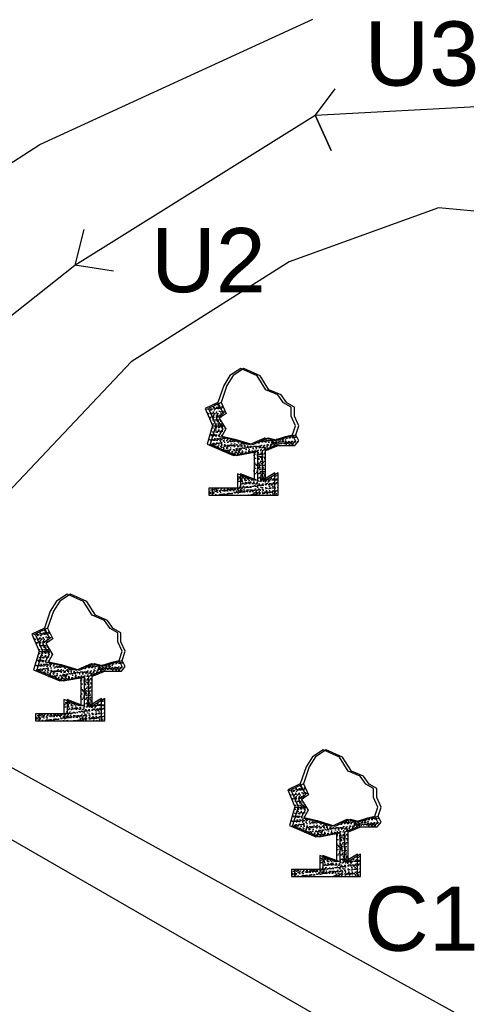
# Model space of a CAD drawing. Header units: inches. Extents: x -1841658761 to 3039153, y 1727 to 2165588347.
# Tile 19 of 41: x 10733 to 10762, y 4514 to 4579. Entities that reach past the tile are written whole.
import ezdxf

# ---------------------------------------------------------------- set-up
doc = ezdxf.new("R2010")
doc.units = ezdxf.units.IN
doc.header["$MEASUREMENT"] = 0
pattern_1 = [(50, (9789.2326, 4367.65834), (0.5715667, -0.0500056), [0.05976563, -0.65742187]), (355, (9789.2326, 4367.65834), (-0.11056747, 0.5994031), [0.0478125, -0.5259375]), (100.451444, (9789.2802, 4367.6542), (0.46099924, 0.5493975), [0.05079297, -0.55872262]), (46.1842, (9789.2326, 4367.8177), (0.85045794, -0.1318982), [0.0896484, -0.9861328]), (96.63564, (9789.30345, 4367.8067), (0.74480874, 0.77625076), [0.0761895, -0.8380844]), (351.18416, (9789.2326, 4367.8177), (0.7448087, 0.77625076), [0.07171875, -0.78890625]), (21, (9789.31227, 4367.77788), (0.4756603, -0.32083693), [0.05976563, -0.65742187]), (326, (9789.31227, 4367.7779), (0.1938919, 0.57785394), [0.0478125, -0.5259375]), (71.451445, (9789.3519, 4367.75114), (0.6695522, 0.257017), [0.05079296, -0.55872262]), (37.5, (9789.23258, 4367.65834), (0.009689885, 0.26527479), [0, -0.5195625, 0, -0.53390625, 0, -0.52792969]), (7.5, (9789.23258, 4367.65834), (0.20963354, 0.31429683), [0, -0.30440625, 0, -0.507609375, 0, -0.20121094]), (327.5, (9789.05488, 4367.65834), (0.425389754, -0.017973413), [0, -0.19921875, 0, -0.6215625, 0, -0.82476562]), (317.5, (9788.9752, 4367.65834), (0.46472648, 0.07977116), [0, -0.25898437, 0, -0.41278125, 0, -0.58570312])]
pattern_2 = [(50, (9806.1641, 4357.35676), (0.5715667, -0.0500056), [0.05976563, -0.65742187]), (355, (9806.1641, 4357.35676), (-0.11056747, 0.5994031), [0.0478125, -0.5259375]), (100.451444, (9806.2117, 4357.3526), (0.46099924, 0.5493975), [0.05079297, -0.55872262]), (46.1842, (9806.1641, 4357.5161), (0.85045794, -0.1318982), [0.0896484, -0.9861328]), (96.63564, (9806.23495, 4357.50514), (0.74480874, 0.77625076), [0.0761895, -0.8380844]), (351.18416, (9806.1641, 4357.5161), (0.7448087, 0.77625076), [0.07171875, -0.78890625]), (21, (9806.24377, 4357.4763), (0.4756603, -0.32083693), [0.05976563, -0.65742187]), (326, (9806.24377, 4357.4763), (0.1938919, 0.57785394), [0.0478125, -0.5259375]), (71.451445, (9806.2834, 4357.44955), (0.6695522, 0.257017), [0.05079296, -0.55872262]), (37.5, (9806.16408, 4357.35676), (0.009689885, 0.26527479), [0, -0.5195625, 0, -0.53390625, 0, -0.52792969]), (7.5, (9806.16408, 4357.35676), (0.20963354, 0.31429683), [0, -0.30440625, 0, -0.507609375, 0, -0.20121094]), (327.5, (9805.98637, 4357.35676), (0.425389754, -0.017973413), [0, -0.19921875, 0, -0.6215625, 0, -0.82476562]), (317.5, (9805.9067, 4357.35676), (0.46472648, 0.07977116), [0, -0.25898437, 0, -0.41278125, 0, -0.58570312])]
pattern_3 = [(50, (9800.71185, 4382.5813), (0.5715667, -0.0500056), [0.05976563, -0.65742187]), (355, (9800.71185, 4382.5813), (-0.11056747, 0.5994031), [0.0478125, -0.5259375]), (100.451444, (9800.7595, 4382.5771), (0.46099924, 0.5493975), [0.05079297, -0.55872262]), (46.1842, (9800.71185, 4382.74065), (0.85045794, -0.1318982), [0.0896484, -0.9861328]), (96.63564, (9800.7827, 4382.7297), (0.74480874, 0.77625076), [0.0761895, -0.8380844]), (351.18416, (9800.71185, 4382.74065), (0.7448087, 0.77625076), [0.07171875, -0.78890625]), (21, (9800.79153, 4382.7008), (0.4756603, -0.32083693), [0.05976563, -0.65742187]), (326, (9800.79153, 4382.7008), (0.1938919, 0.57785394), [0.0478125, -0.5259375]), (71.451445, (9800.83117, 4382.67407), (0.6695522, 0.257017), [0.05079296, -0.55872262]), (37.5, (9800.71185, 4382.58128), (0.009689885, 0.26527479), [0, -0.5195625, 0, -0.53390625, 0, -0.52792969]), (7.5, (9800.71185, 4382.58128), (0.20963354, 0.31429683), [0, -0.30440625, 0, -0.507609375, 0, -0.20121094]), (327.5, (9800.53414, 4382.58128), (0.425389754, -0.017973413), [0, -0.19921875, 0, -0.6215625, 0, -0.82476562]), (317.5, (9800.45445, 4382.58128), (0.46472648, 0.07977116), [0, -0.25898437, 0, -0.41278125, 0, -0.58570312])]

msp = doc.modelspace()

# ---------------------------------------------------------------- hatches: boundary and pattern name
at = {"ltscale": 0.02}
h = msp.add_hatch(dxfattribs=at)
h.set_pattern_fill('AR-CONC', color=256, scale=0.079687)
h.set_pattern_definition([(50, (9800.49935, 4382.5813), (0.5715667, -0.0500056), [0.05976563, -0.65742187]), (355, (9800.49935, 4382.5813), (-0.11056747, 0.5994031), [0.0478125, -0.5259375]), (100.451444, (9800.547, 4382.5771), (0.46099924, 0.5493975), [0.05079297, -0.55872262]), (46.1842, (9800.49935, 4382.74065), (0.85045794, -0.1318982), [0.0896484, -0.9861328]), (96.63564, (9800.5702, 4382.7297), (0.74480874, 0.77625076), [0.0761895, -0.8380844]), (351.18416, (9800.49935, 4382.74065), (0.7448087, 0.77625076), [0.07171875, -0.78890625]), (21, (9800.57903, 4382.7008), (0.4756603, -0.32083693), [0.05976563, -0.65742187]), (326, (9800.57903, 4382.7008), (0.1938919, 0.57785394), [0.0478125, -0.5259375]), (71.451445, (9800.61867, 4382.67407), (0.6695522, 0.257017), [0.05079296, -0.55872262]), (37.5, (9800.49935, 4382.58128), (0.009689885, 0.26527479), [0, -0.5195625, 0, -0.53390625, 0, -0.52792969]), (7.5, (9800.49935, 4382.58128), (0.20963354, 0.31429683), [0, -0.30440625, 0, -0.507609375, 0, -0.20121094]), (327.5, (9800.32164, 4382.58128), (0.425389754, -0.017973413), [0, -0.19921875, 0, -0.6215625, 0, -0.82476562]), (317.5, (9800.24195, 4382.58128), (0.46472648, 0.07977116), [0, -0.25898437, 0, -0.41278125, 0, -0.58570312])])
h.paths.add_polyline_path([(10746.04469, 4551.64206), (10746.31558, 4552.12951), (10745.87312, 4552.84263), (10746.33364, 4553.14954), (10745.99024, 4553.8635), (10745.1628, 4553.47289), (10745.64547, 4552.34704), (10745.27773, 4551.10631), (10747.02453, 4550.37106), (10748.40202, 4550.61865), (10748.40202, 4548.70665), (10747.28332, 4549.13956), (10747.28332, 4548.2016), (10745.40677, 4548.2016), (10745.40677, 4547.73262), (10749.77335, 4547.73262), (10749.77335, 4549.21171), (10748.94334, 4548.70665), (10748.94334, 4550.6908), (10749.78228, 4551.0295), (10750.87381, 4551.0295), (10751.13327, 4551.33783), (10750.93373, 4551.7368), (10750.46183, 4551.62415), (10749.71743, 4551.37912), (10749.10011, 4551.52433), (10748.09244, 4551.07965), (10746.89348, 4551.4525)])
h = msp.add_hatch(dxfattribs=at)
h.set_pattern_fill('AR-CONC', color=256, scale=0.079687)
h.set_pattern_definition(pattern_3)
h.paths.add_polyline_path([(10746.25719, 4551.64206), (10746.52808, 4552.12951), (10746.08562, 4552.84263), (10746.54614, 4553.14954), (10746.20274, 4553.8635), (10745.3753, 4553.47289), (10745.85797, 4552.34704), (10745.49023, 4551.10631), (10747.23703, 4550.37106), (10748.61452, 4550.61865), (10748.61452, 4548.70665), (10747.49582, 4549.13956), (10747.49582, 4548.2016), (10745.61927, 4548.2016), (10745.61927, 4547.73262), (10749.98585, 4547.73262), (10749.98585, 4549.21171), (10749.15584, 4548.70665), (10749.15584, 4550.6908), (10749.99478, 4551.0295), (10751.08631, 4551.0295), (10751.34577, 4551.33783), (10751.14623, 4551.7368), (10750.67433, 4551.62415), (10749.92993, 4551.37912), (10749.31261, 4551.52433), (10748.30494, 4551.07965), (10747.10598, 4551.4525)])
h = msp.add_hatch(dxfattribs=at)
h.set_pattern_fill('AR-CONC', color=256, scale=0.079687)
h.set_pattern_definition(pattern_3)
h.paths.add_polyline_path([(10746.25719, 4551.64206), (10746.52808, 4552.12951), (10746.08562, 4552.84263), (10746.54614, 4553.14954), (10746.20274, 4553.8635), (10745.3753, 4553.47289), (10745.85797, 4552.34704), (10745.49023, 4551.10631), (10747.23703, 4550.37106), (10748.61452, 4550.61865), (10748.61452, 4548.70665), (10747.49582, 4549.13956), (10747.49582, 4548.2016), (10745.61927, 4548.2016), (10745.61927, 4547.73262), (10749.98585, 4547.73262), (10749.98585, 4549.21171), (10749.15584, 4548.70665), (10749.15584, 4550.6908), (10749.99478, 4551.0295), (10751.08631, 4551.0295), (10751.34577, 4551.33783), (10751.14623, 4551.7368), (10750.67433, 4551.62415), (10749.92993, 4551.37912), (10749.31261, 4551.52433), (10748.30494, 4551.07965), (10747.10598, 4551.4525)])
h = msp.add_hatch(dxfattribs=at)
h.set_pattern_fill('AR-CONC', color=256, scale=0.079687)
h.set_pattern_definition([(50, (9789.0201, 4367.65834), (0.5715667, -0.0500056), [0.05976563, -0.65742187]), (355, (9789.0201, 4367.65834), (-0.11056747, 0.5994031), [0.0478125, -0.5259375]), (100.451444, (9789.0677, 4367.6542), (0.46099924, 0.5493975), [0.05079297, -0.55872262]), (46.1842, (9789.0201, 4367.8177), (0.85045794, -0.1318982), [0.0896484, -0.9861328]), (96.63564, (9789.09095, 4367.8067), (0.74480874, 0.77625076), [0.0761895, -0.8380844]), (351.18416, (9789.0201, 4367.8177), (0.7448087, 0.77625076), [0.07171875, -0.78890625]), (21, (9789.09977, 4367.77788), (0.4756603, -0.32083693), [0.05976563, -0.65742187]), (326, (9789.09977, 4367.7779), (0.1938919, 0.57785394), [0.0478125, -0.5259375]), (71.451445, (9789.1394, 4367.75114), (0.6695522, 0.257017), [0.05079296, -0.55872262]), (37.5, (9789.02008, 4367.65834), (0.009689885, 0.26527479), [0, -0.5195625, 0, -0.53390625, 0, -0.52792969]), (7.5, (9789.02008, 4367.65834), (0.20963354, 0.31429683), [0, -0.30440625, 0, -0.507609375, 0, -0.20121094]), (327.5, (9788.84238, 4367.65834), (0.425389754, -0.017973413), [0, -0.19921875, 0, -0.6215625, 0, -0.82476562]), (317.5, (9788.7627, 4367.65834), (0.46472648, 0.07977116), [0, -0.25898437, 0, -0.41278125, 0, -0.58570312])])
h.paths.add_polyline_path([(10734.56542, 4536.71913), (10734.83632, 4537.20658), (10734.39385, 4537.9197), (10734.85437, 4538.22661), (10734.51097, 4538.94056), (10733.68353, 4538.54996), (10734.16621, 4537.42411), (10733.79847, 4536.18337), (10735.54526, 4535.44812), (10736.92276, 4535.69572), (10736.92276, 4533.78372), (10735.80406, 4534.21662), (10735.80406, 4533.27866), (10733.92751, 4533.27866), (10733.92751, 4532.80969), (10738.29408, 4532.80969), (10738.29408, 4534.28878), (10737.46408, 4533.78372), (10737.46408, 4535.76787), (10738.30301, 4536.10657), (10739.39454, 4536.10657), (10739.65401, 4536.4149), (10739.45446, 4536.81387), (10738.98256, 4536.70122), (10738.23816, 4536.45619), (10737.62084, 4536.60139), (10736.61318, 4536.15671), (10735.41421, 4536.52957)])
h = msp.add_hatch(dxfattribs=at)
h.set_pattern_fill('AR-CONC', color=256, scale=0.079687)
h.set_pattern_definition(pattern_1)
h.paths.add_polyline_path([(10734.77792, 4536.71913), (10735.04882, 4537.20658), (10734.60635, 4537.9197), (10735.06687, 4538.22661), (10734.72347, 4538.94056), (10733.89603, 4538.54996), (10734.37871, 4537.42411), (10734.01097, 4536.18337), (10735.75776, 4535.44812), (10737.13526, 4535.69572), (10737.13526, 4533.78372), (10736.01656, 4534.21662), (10736.01656, 4533.27866), (10734.14001, 4533.27866), (10734.14001, 4532.80969), (10738.50658, 4532.80969), (10738.50658, 4534.28878), (10737.67658, 4533.78372), (10737.67658, 4535.76787), (10738.51551, 4536.10657), (10739.60704, 4536.10657), (10739.86651, 4536.4149), (10739.66696, 4536.81387), (10739.19506, 4536.70122), (10738.45066, 4536.45619), (10737.83334, 4536.60139), (10736.82568, 4536.15671), (10735.62671, 4536.52957)])
h = msp.add_hatch(dxfattribs=at)
h.set_pattern_fill('AR-CONC', color=256, scale=0.079687)
h.set_pattern_definition(pattern_1)
h.paths.add_polyline_path([(10734.77792, 4536.71913), (10735.04882, 4537.20658), (10734.60635, 4537.9197), (10735.06687, 4538.22661), (10734.72347, 4538.94056), (10733.89603, 4538.54996), (10734.37871, 4537.42411), (10734.01097, 4536.18337), (10735.75776, 4535.44812), (10737.13526, 4535.69572), (10737.13526, 4533.78372), (10736.01656, 4534.21662), (10736.01656, 4533.27866), (10734.14001, 4533.27866), (10734.14001, 4532.80969), (10738.50658, 4532.80969), (10738.50658, 4534.28878), (10737.67658, 4533.78372), (10737.67658, 4535.76787), (10738.51551, 4536.10657), (10739.60704, 4536.10657), (10739.86651, 4536.4149), (10739.66696, 4536.81387), (10739.19506, 4536.70122), (10738.45066, 4536.45619), (10737.83334, 4536.60139), (10736.82568, 4536.15671), (10735.62671, 4536.52957)])
h = msp.add_hatch(dxfattribs=at)
h.set_pattern_fill('AR-CONC', color=256, scale=0.079687)
h.set_pattern_definition([(50, (9805.9516, 4357.35676), (0.5715667, -0.0500056), [0.05976563, -0.65742187]), (355, (9805.9516, 4357.35676), (-0.11056747, 0.5994031), [0.0478125, -0.5259375]), (100.451444, (9805.9992, 4357.3526), (0.46099924, 0.5493975), [0.05079297, -0.55872262]), (46.1842, (9805.9516, 4357.5161), (0.85045794, -0.1318982), [0.0896484, -0.9861328]), (96.63564, (9806.02245, 4357.50514), (0.74480874, 0.77625076), [0.0761895, -0.8380844]), (351.18416, (9805.9516, 4357.5161), (0.7448087, 0.77625076), [0.07171875, -0.78890625]), (21, (9806.03127, 4357.4763), (0.4756603, -0.32083693), [0.05976563, -0.65742187]), (326, (9806.03127, 4357.4763), (0.1938919, 0.57785394), [0.0478125, -0.5259375]), (71.451445, (9806.0709, 4357.44955), (0.6695522, 0.257017), [0.05079296, -0.55872262]), (37.5, (9805.95158, 4357.35676), (0.009689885, 0.26527479), [0, -0.5195625, 0, -0.53390625, 0, -0.52792969]), (7.5, (9805.95158, 4357.35676), (0.20963354, 0.31429683), [0, -0.30440625, 0, -0.507609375, 0, -0.20121094]), (327.5, (9805.77387, 4357.35676), (0.425389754, -0.017973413), [0, -0.19921875, 0, -0.6215625, 0, -0.82476562]), (317.5, (9805.6942, 4357.35676), (0.46472648, 0.07977116), [0, -0.25898437, 0, -0.41278125, 0, -0.58570312])])
h.paths.add_polyline_path([(10751.49692, 4526.41754), (10751.76782, 4526.90499), (10751.32535, 4527.61811), (10751.78587, 4527.92503), (10751.44247, 4528.63898), (10750.61503, 4528.24837), (10751.09771, 4527.12252), (10750.72997, 4525.88179), (10752.47676, 4525.14654), (10753.85426, 4525.39413), (10753.85426, 4523.48213), (10752.73556, 4523.91504), (10752.73556, 4522.97708), (10750.859, 4522.97708), (10750.859, 4522.5081), (10755.22558, 4522.5081), (10755.22558, 4523.9872), (10754.39558, 4523.48213), (10754.39558, 4525.46628), (10755.23451, 4525.80498), (10756.32604, 4525.80498), (10756.58551, 4526.11332), (10756.38596, 4526.51228), (10755.91406, 4526.39963), (10755.16966, 4526.15461), (10754.55234, 4526.29981), (10753.54468, 4525.85513), (10752.34571, 4526.22798)])
h = msp.add_hatch(dxfattribs=at)
h.set_pattern_fill('AR-CONC', color=256, scale=0.079687)
h.set_pattern_definition(pattern_2)
h.paths.add_polyline_path([(10751.70942, 4526.41754), (10751.98032, 4526.90499), (10751.53785, 4527.61811), (10751.99837, 4527.92503), (10751.65497, 4528.63898), (10750.82753, 4528.24837), (10751.31021, 4527.12252), (10750.94247, 4525.88179), (10752.68926, 4525.14654), (10754.06676, 4525.39413), (10754.06676, 4523.48213), (10752.94806, 4523.91504), (10752.94806, 4522.97708), (10751.0715, 4522.97708), (10751.0715, 4522.5081), (10755.43808, 4522.5081), (10755.43808, 4523.9872), (10754.60808, 4523.48213), (10754.60808, 4525.46628), (10755.44701, 4525.80498), (10756.53854, 4525.80498), (10756.79801, 4526.11332), (10756.59846, 4526.51228), (10756.12656, 4526.39963), (10755.38216, 4526.15461), (10754.76484, 4526.29981), (10753.75718, 4525.85513), (10752.55821, 4526.22798)])
h = msp.add_hatch(dxfattribs=at)
h.set_pattern_fill('AR-CONC', color=256, scale=0.079687)
h.set_pattern_definition(pattern_2)
h.paths.add_polyline_path([(10751.70942, 4526.41754), (10751.98032, 4526.90499), (10751.53785, 4527.61811), (10751.99837, 4527.92503), (10751.65497, 4528.63898), (10750.82753, 4528.24837), (10751.31021, 4527.12252), (10750.94247, 4525.88179), (10752.68926, 4525.14654), (10754.06676, 4525.39413), (10754.06676, 4523.48213), (10752.94806, 4523.91504), (10752.94806, 4522.97708), (10751.0715, 4522.97708), (10751.0715, 4522.5081), (10755.43808, 4522.5081), (10755.43808, 4523.9872), (10754.60808, 4523.48213), (10754.60808, 4525.46628), (10755.44701, 4525.80498), (10756.53854, 4525.80498), (10756.79801, 4526.11332), (10756.59846, 4526.51228), (10756.12656, 4526.39963), (10755.38216, 4526.15461), (10754.76484, 4526.29981), (10753.75718, 4525.85513), (10752.55821, 4526.22798)])

# ---------------------------------------------------------------- linework, layer by layer
for p, q in [((10734.2033, 4570.92708), (10752.2726, 4579.22539)), ((10753.73958, 4574.61195), (10752.42302, 4572.88333)), ((10752.42302, 4572.88333), (10771.14733, 4573.86463)), ((10736.52212, 4562.94734), (10752.42302, 4572.88333)), ((10752.42302, 4572.88333), (10753.4961, 4570.53566)), ((10753.4961, 4570.53566), (10752.42302, 4572.88333)), ((10721.9578, 4563.09861), (10734.2033, 4570.92708)), ((10760.59845, 4566.74795), (10750.70986, 4563.16816)), ((10772.6457, 4565.60116), (10760.59845, 4566.74795)), ((10737.1259, 4565.30462), (10736.52212, 4562.94734)), ((10722.27964, 4551.65397), (10736.52212, 4562.94734)), ((10739.09575, 4562.55055), (10736.52212, 4562.94734)), ((10750.70986, 4563.16816), (10740.25682, 4556.56859)), ((10740.25682, 4556.56859), (10732.07217, 4547.90051)), ((10746.79469, 4555.65566), (10746.38097, 4554.98934)), ((10747.00719, 4555.65566), (10746.59347, 4554.98934)), ((10747.00719, 4555.65566), (10746.59347, 4554.98934)), ((10747.5072, 4556.11519), (10746.79469, 4555.65566)), ((10747.7197, 4556.11519), (10747.00719, 4555.65566)), ((10747.7197, 4556.11519), (10747.00719, 4555.65566)), ((10748.58747, 4555.63269), (10747.5072, 4556.11519)), ((10748.79997, 4555.63269), (10747.7197, 4556.11519)), ((10748.79997, 4555.63269), (10747.7197, 4556.11519)), ((10749.16207, 4554.71362), (10748.58747, 4555.63269)), ((10749.37457, 4554.71362), (10748.79997, 4555.63269)), ((10749.37457, 4554.71362), (10748.79997, 4555.63269)), ((10746.38097, 4554.98934), (10745.99024, 4553.8635)), ((10746.59347, 4554.98934), (10746.20274, 4553.8635)), ((10746.59347, 4554.98934), (10746.20274, 4553.8635)), ((10749.96652, 4554.36898), (10749.16207, 4554.71362)), ((10750.17902, 4554.36898), (10749.37457, 4554.71362)), ((10750.17902, 4554.36898), (10749.37457, 4554.71362)), ((10750.33516, 4553.8514), (10749.96652, 4554.36898)), ((10750.54766, 4553.8514), (10750.17902, 4554.36898)), ((10750.54766, 4553.8514), (10750.17902, 4554.36898)), ((10745.99024, 4553.8635), (10745.1628, 4553.47289)), ((10746.20274, 4553.8635), (10745.3753, 4553.47289)), ((10746.20274, 4553.8635), (10745.3753, 4553.47289)), ((10745.99024, 4553.8635), (10746.33364, 4553.14954)), ((10746.20274, 4553.8635), (10746.54614, 4553.14954)), ((10746.20274, 4553.8635), (10746.54614, 4553.14954)), ((10750.84986, 4553.56414), (10750.33516, 4553.8514)), ((10751.06236, 4553.56414), (10750.54766, 4553.8514)), ((10751.06236, 4553.56414), (10750.54766, 4553.8514)), ((10745.1628, 4553.47289), (10745.64547, 4552.34704)), ((10745.3753, 4553.47289), (10745.85797, 4552.34704)), ((10745.3753, 4553.47289), (10745.85797, 4552.34704)), ((10746.33364, 4553.14954), (10745.87312, 4552.84263)), ((10746.54614, 4553.14954), (10746.08562, 4552.84263)), ((10746.54614, 4553.14954), (10746.08562, 4552.84263)), ((10750.84986, 4552.97002), (10750.84986, 4553.56414)), ((10751.13327, 4552.33524), (10750.84986, 4552.97002)), ((10751.06236, 4552.97002), (10751.06236, 4553.56414)), ((10751.06236, 4552.97002), (10751.06236, 4553.56414)), ((10751.34577, 4552.33524), (10751.06236, 4552.97002)), ((10751.34577, 4552.33524), (10751.06236, 4552.97002)), ((10745.64547, 4552.34704), (10745.27773, 4551.10631)), ((10745.85797, 4552.34704), (10745.49023, 4551.10631)), ((10745.85797, 4552.34704), (10745.49023, 4551.10631)), ((10745.87312, 4552.84263), (10746.31558, 4552.12951)), ((10746.08562, 4552.84263), (10746.52808, 4552.12951)), ((10746.08562, 4552.84263), (10746.52808, 4552.12951)), ((10750.93373, 4551.7368), (10751.13327, 4552.33524)), ((10751.14623, 4551.7368), (10751.34577, 4552.33524)), ((10751.14623, 4551.7368), (10751.34577, 4552.33524)), ((10746.31558, 4552.12951), (10746.04469, 4551.64206)), ((10746.04469, 4551.64206), (10746.89348, 4551.4525)), ((10746.52808, 4552.12951), (10746.25719, 4551.64206)), ((10746.52808, 4552.12951), (10746.25719, 4551.64206)), ((10746.25719, 4551.64206), (10747.10598, 4551.4525)), ((10746.25719, 4551.64206), (10747.10598, 4551.4525)), ((10749.71743, 4551.37912), (10750.46183, 4551.62415)), ((10749.92993, 4551.37912), (10750.67433, 4551.62415)), ((10749.92993, 4551.37912), (10750.67433, 4551.62415)), ((10750.46183, 4551.62415), (10750.93373, 4551.7368)), ((10750.67433, 4551.62415), (10751.14623, 4551.7368)), ((10750.67433, 4551.62415), (10751.14623, 4551.7368)), ((10751.13327, 4551.33783), (10750.93373, 4551.7368)), ((10751.34577, 4551.33783), (10751.14623, 4551.7368)), ((10751.34577, 4551.33783), (10751.14623, 4551.7368)), ((10745.27773, 4551.10631), (10747.02453, 4550.37106)), ((10745.49023, 4551.10631), (10747.23703, 4550.37106)), ((10745.49023, 4551.10631), (10747.23703, 4550.37106)), ((10746.89348, 4551.4525), (10748.09244, 4551.07965)), ((10747.10598, 4551.4525), (10748.30494, 4551.07965)), ((10747.10598, 4551.4525), (10748.30494, 4551.07965)), ((10748.09244, 4551.07965), (10749.10011, 4551.52433)), ((10748.30494, 4551.07965), (10749.31261, 4551.52433)), ((10748.30494, 4551.07965), (10749.31261, 4551.52433)), ((10748.94334, 4550.6908), (10749.78228, 4551.0295)), ((10749.10011, 4551.52433), (10749.71743, 4551.37912)), ((10749.15584, 4550.6908), (10749.99478, 4551.0295)), ((10749.15584, 4550.6908), (10749.99478, 4551.0295)), ((10749.31261, 4551.52433), (10749.92993, 4551.37912)), ((10749.31261, 4551.52433), (10749.92993, 4551.37912)), ((10749.78228, 4551.0295), (10750.87381, 4551.0295)), ((10749.99478, 4551.0295), (10751.08631, 4551.0295)), ((10749.99478, 4551.0295), (10751.08631, 4551.0295)), ((10750.87381, 4551.0295), (10751.13327, 4551.33783)), ((10751.08631, 4551.0295), (10751.34577, 4551.33783)), ((10751.08631, 4551.0295), (10751.34577, 4551.33783)), ((10747.02453, 4550.37106), (10748.40202, 4550.61865)), ((10747.23703, 4550.37106), (10748.61452, 4550.61865)), ((10747.23703, 4550.37106), (10748.61452, 4550.61865)), ((10748.40202, 4550.61865), (10748.40202, 4548.70665)), ((10748.61452, 4550.61865), (10748.61452, 4548.70665)), ((10748.61452, 4550.61865), (10748.61452, 4548.70665)), ((10748.94334, 4548.70665), (10748.94334, 4550.6908)), ((10749.15584, 4548.70665), (10749.15584, 4550.6908)), ((10749.15584, 4548.70665), (10749.15584, 4550.6908)), ((10748.40202, 4548.70665), (10747.28332, 4549.13956)), ((10747.28332, 4549.13956), (10747.28332, 4548.2016)), ((10748.61452, 4548.70665), (10747.49582, 4549.13956)), ((10747.49582, 4549.13956), (10747.49582, 4548.2016)), ((10748.61452, 4548.70665), (10747.49582, 4549.13956)), ((10747.49582, 4549.13956), (10747.49582, 4548.2016)), ((10749.77335, 4549.21171), (10748.94334, 4548.70665)), ((10749.98585, 4549.21171), (10749.15584, 4548.70665)), ((10749.98585, 4549.21171), (10749.15584, 4548.70665)), ((10749.77335, 4547.73262), (10749.77335, 4549.21171)), ((10749.98585, 4547.73262), (10749.98585, 4549.21171)), ((10749.98585, 4547.73262), (10749.98585, 4549.21171)), ((10747.28332, 4548.2016), (10745.40677, 4548.2016)), ((10745.40677, 4548.2016), (10745.40677, 4547.73262)), ((10745.40677, 4547.73262), (10749.77335, 4547.73262)), ((10747.49582, 4548.2016), (10745.61927, 4548.2016)), ((10745.61927, 4548.2016), (10745.61927, 4547.73262)), ((10747.49582, 4548.2016), (10745.61927, 4548.2016)), ((10745.61927, 4548.2016), (10745.61927, 4547.73262)), ((10745.61927, 4547.73262), (10749.98585, 4547.73262)), ((10745.61927, 4547.73262), (10749.98585, 4547.73262)), ((10736.02793, 4541.19226), (10735.31543, 4540.73273)), ((10736.24043, 4541.19226), (10735.52793, 4540.73273)), ((10736.24043, 4541.19226), (10735.52793, 4540.73273)), ((10737.1082, 4540.70976), (10736.02793, 4541.19226)), ((10737.3207, 4540.70976), (10736.24043, 4541.19226)), ((10737.3207, 4540.70976), (10736.24043, 4541.19226)), ((10735.31543, 4540.73273), (10734.90171, 4540.06641)), ((10735.52793, 4540.73273), (10735.11421, 4540.06641)), ((10735.52793, 4540.73273), (10735.11421, 4540.06641)), ((10737.6828, 4539.79069), (10737.1082, 4540.70976)), ((10737.8953, 4539.79069), (10737.3207, 4540.70976)), ((10737.8953, 4539.79069), (10737.3207, 4540.70976)), ((10734.90171, 4540.06641), (10734.51097, 4538.94056)), ((10735.11421, 4540.06641), (10734.72347, 4538.94056)), ((10735.11421, 4540.06641), (10734.72347, 4538.94056)), ((10738.48725, 4539.44605), (10737.6828, 4539.79069)), ((10738.69975, 4539.44605), (10737.8953, 4539.79069)), ((10738.69975, 4539.44605), (10737.8953, 4539.79069)), ((10738.8559, 4538.92846), (10738.48725, 4539.44605)), ((10739.0684, 4538.92846), (10738.69975, 4539.44605)), ((10739.0684, 4538.92846), (10738.69975, 4539.44605)), ((10734.51097, 4538.94056), (10733.68353, 4538.54996)), ((10734.72347, 4538.94056), (10733.89603, 4538.54996)), ((10734.72347, 4538.94056), (10733.89603, 4538.54996)), ((10734.51097, 4538.94056), (10734.85437, 4538.22661)), ((10734.72347, 4538.94056), (10735.06687, 4538.22661)), ((10734.72347, 4538.94056), (10735.06687, 4538.22661)), ((10739.3706, 4538.6412), (10738.8559, 4538.92846)), ((10739.5831, 4538.6412), (10739.0684, 4538.92846)), ((10739.5831, 4538.6412), (10739.0684, 4538.92846)), ((10739.3706, 4538.04709), (10739.3706, 4538.6412)), ((10739.5831, 4538.04709), (10739.5831, 4538.6412)), ((10739.5831, 4538.04709), (10739.5831, 4538.6412)), ((10733.68353, 4538.54996), (10734.16621, 4537.42411)), ((10733.89603, 4538.54996), (10734.37871, 4537.42411)), ((10733.89603, 4538.54996), (10734.37871, 4537.42411)), ((10734.85437, 4538.22661), (10734.39385, 4537.9197)), ((10735.06687, 4538.22661), (10734.60635, 4537.9197)), ((10735.06687, 4538.22661), (10734.60635, 4537.9197)), ((10739.65401, 4537.41231), (10739.3706, 4538.04709)), ((10739.86651, 4537.41231), (10739.5831, 4538.04709)), ((10739.86651, 4537.41231), (10739.5831, 4538.04709)), ((10734.16621, 4537.42411), (10733.79847, 4536.18337)), ((10734.37871, 4537.42411), (10734.01097, 4536.18337)), ((10734.37871, 4537.42411), (10734.01097, 4536.18337)), ((10734.39385, 4537.9197), (10734.83632, 4537.20658)), ((10734.60635, 4537.9197), (10735.04882, 4537.20658)), ((10734.60635, 4537.9197), (10735.04882, 4537.20658)), ((10739.45446, 4536.81387), (10739.65401, 4537.41231)), ((10739.66696, 4536.81387), (10739.86651, 4537.41231)), ((10739.66696, 4536.81387), (10739.86651, 4537.41231)), ((10734.83632, 4537.20658), (10734.56542, 4536.71913)), ((10734.56542, 4536.71913), (10735.41421, 4536.52957)), ((10735.04882, 4537.20658), (10734.77792, 4536.71913)), ((10735.04882, 4537.20658), (10734.77792, 4536.71913)), ((10734.77792, 4536.71913), (10735.62671, 4536.52957)), ((10734.77792, 4536.71913), (10735.62671, 4536.52957)), ((10738.23816, 4536.45619), (10738.98256, 4536.70122)), ((10738.45066, 4536.45619), (10739.19506, 4536.70122)), ((10738.45066, 4536.45619), (10739.19506, 4536.70122)), ((10738.98256, 4536.70122), (10739.45446, 4536.81387)), ((10739.19506, 4536.70122), (10739.66696, 4536.81387)), ((10739.19506, 4536.70122), (10739.66696, 4536.81387)), ((10739.65401, 4536.4149), (10739.45446, 4536.81387)), ((10739.86651, 4536.4149), (10739.66696, 4536.81387)), ((10739.86651, 4536.4149), (10739.66696, 4536.81387)), ((10733.79847, 4536.18337), (10735.54526, 4535.44812)), ((10734.01097, 4536.18337), (10735.75776, 4535.44812)), ((10734.01097, 4536.18337), (10735.75776, 4535.44812)), ((10735.41421, 4536.52957), (10736.61318, 4536.15671)), ((10735.62671, 4536.52957), (10736.82568, 4536.15671)), ((10735.62671, 4536.52957), (10736.82568, 4536.15671)), ((10736.61318, 4536.15671), (10737.62084, 4536.60139)), ((10736.82568, 4536.15671), (10737.83334, 4536.60139)), ((10736.82568, 4536.15671), (10737.83334, 4536.60139)), ((10737.46408, 4535.76787), (10738.30301, 4536.10657)), ((10737.62084, 4536.60139), (10738.23816, 4536.45619)), ((10737.67658, 4535.76787), (10738.51551, 4536.10657)), ((10737.67658, 4535.76787), (10738.51551, 4536.10657)), ((10737.83334, 4536.60139), (10738.45066, 4536.45619)), ((10737.83334, 4536.60139), (10738.45066, 4536.45619)), ((10738.30301, 4536.10657), (10739.39454, 4536.10657)), ((10738.51551, 4536.10657), (10739.60704, 4536.10657)), ((10738.51551, 4536.10657), (10739.60704, 4536.10657)), ((10739.39454, 4536.10657), (10739.65401, 4536.4149)), ((10739.60704, 4536.10657), (10739.86651, 4536.4149)), ((10739.60704, 4536.10657), (10739.86651, 4536.4149)), ((10735.54526, 4535.44812), (10736.92276, 4535.69572)), ((10735.75776, 4535.44812), (10737.13526, 4535.69572)), ((10735.75776, 4535.44812), (10737.13526, 4535.69572)), ((10736.92276, 4535.69572), (10736.92276, 4533.78372)), ((10737.13526, 4535.69572), (10737.13526, 4533.78372)), ((10737.13526, 4535.69572), (10737.13526, 4533.78372)), ((10737.46408, 4533.78372), (10737.46408, 4535.76787)), ((10737.67658, 4533.78372), (10737.67658, 4535.76787)), ((10737.67658, 4533.78372), (10737.67658, 4535.76787)), ((10736.92276, 4533.78372), (10735.80406, 4534.21662)), ((10735.80406, 4534.21662), (10735.80406, 4533.27866)), ((10737.13526, 4533.78372), (10736.01656, 4534.21662)), ((10736.01656, 4534.21662), (10736.01656, 4533.27866)), ((10737.13526, 4533.78372), (10736.01656, 4534.21662)), ((10736.01656, 4534.21662), (10736.01656, 4533.27866)), ((10738.29408, 4534.28878), (10737.46408, 4533.78372)), ((10738.50658, 4534.28878), (10737.67658, 4533.78372)), ((10738.50658, 4534.28878), (10737.67658, 4533.78372)), ((10738.29408, 4532.80969), (10738.29408, 4534.28878)), ((10738.50658, 4532.80969), (10738.50658, 4534.28878)), ((10738.50658, 4532.80969), (10738.50658, 4534.28878)), ((10735.80406, 4533.27866), (10733.92751, 4533.27866)), ((10733.92751, 4533.27866), (10733.92751, 4532.80969)), ((10733.92751, 4532.80969), (10738.29408, 4532.80969)), ((10736.01656, 4533.27866), (10734.14001, 4533.27866)), ((10734.14001, 4533.27866), (10734.14001, 4532.80969)), ((10736.01656, 4533.27866), (10734.14001, 4533.27866)), ((10734.14001, 4533.27866), (10734.14001, 4532.80969)), ((10734.14001, 4532.80969), (10738.50658, 4532.80969)), ((10734.14001, 4532.80969), (10738.50658, 4532.80969)), ((10799.91093, 4492.4156), (10729.33373, 4531.37825)), ((10752.95943, 4530.89068), (10752.24693, 4530.43114)), ((10753.17193, 4530.89068), (10752.45943, 4530.43114)), ((10753.17193, 4530.89068), (10752.45943, 4530.43114)), ((10754.0397, 4530.40817), (10752.95943, 4530.89068)), ((10754.2522, 4530.40817), (10753.17193, 4530.89068)), ((10754.2522, 4530.40817), (10753.17193, 4530.89068)), ((10752.24693, 4530.43114), (10751.8332, 4529.76483)), ((10752.45943, 4530.43114), (10752.0457, 4529.76483)), ((10752.45943, 4530.43114), (10752.0457, 4529.76483)), ((10754.6143, 4529.4891), (10754.0397, 4530.40817)), ((10754.8268, 4529.4891), (10754.2522, 4530.40817)), ((10754.8268, 4529.4891), (10754.2522, 4530.40817)), ((10751.8332, 4529.76483), (10751.44247, 4528.63898)), ((10752.0457, 4529.76483), (10751.65497, 4528.63898)), ((10752.0457, 4529.76483), (10751.65497, 4528.63898)), ((10755.41875, 4529.14446), (10754.6143, 4529.4891)), ((10755.63125, 4529.14446), (10754.8268, 4529.4891)), ((10755.63125, 4529.14446), (10754.8268, 4529.4891)), ((10755.7874, 4528.62688), (10755.41875, 4529.14446)), ((10755.9999, 4528.62688), (10755.63125, 4529.14446)), ((10755.9999, 4528.62688), (10755.63125, 4529.14446)), ((10751.44247, 4528.63898), (10750.61503, 4528.24837)), ((10750.61503, 4528.24837), (10751.09771, 4527.12252)), ((10751.65497, 4528.63898), (10750.82753, 4528.24837)), ((10751.65497, 4528.63898), (10750.82753, 4528.24837)), ((10750.82753, 4528.24837), (10751.31021, 4527.12252)), ((10750.82753, 4528.24837), (10751.31021, 4527.12252)), ((10751.44247, 4528.63898), (10751.78587, 4527.92503)), ((10751.65497, 4528.63898), (10751.99837, 4527.92503)), ((10751.65497, 4528.63898), (10751.99837, 4527.92503)), ((10756.3021, 4528.33962), (10755.7874, 4528.62688)), ((10756.5146, 4528.33962), (10755.9999, 4528.62688)), ((10756.5146, 4528.33962), (10755.9999, 4528.62688)), ((10756.3021, 4527.7455), (10756.3021, 4528.33962)), ((10756.5146, 4527.7455), (10756.5146, 4528.33962)), ((10756.5146, 4527.7455), (10756.5146, 4528.33962)), ((10727.4516, 4527.75246), (10797.32078, 4487.61048)), ((10751.78587, 4527.92503), (10751.32535, 4527.61811)), ((10751.32535, 4527.61811), (10751.76782, 4526.90499)), ((10751.99837, 4527.92503), (10751.53785, 4527.61811)), ((10751.99837, 4527.92503), (10751.53785, 4527.61811)), ((10751.53785, 4527.61811), (10751.98032, 4526.90499)), ((10751.53785, 4527.61811), (10751.98032, 4526.90499)), ((10756.58551, 4527.11073), (10756.3021, 4527.7455)), ((10756.79801, 4527.11073), (10756.5146, 4527.7455)), ((10756.79801, 4527.11073), (10756.5146, 4527.7455)), ((10751.09771, 4527.12252), (10750.72997, 4525.88179)), ((10751.31021, 4527.12252), (10750.94247, 4525.88179)), ((10751.31021, 4527.12252), (10750.94247, 4525.88179)), ((10751.76782, 4526.90499), (10751.49692, 4526.41754)), ((10751.98032, 4526.90499), (10751.70942, 4526.41754)), ((10751.98032, 4526.90499), (10751.70942, 4526.41754)), ((10756.38596, 4526.51228), (10756.58551, 4527.11073)), ((10756.59846, 4526.51228), (10756.79801, 4527.11073)), ((10756.59846, 4526.51228), (10756.79801, 4527.11073)), ((10751.49692, 4526.41754), (10752.34571, 4526.22798)), ((10751.70942, 4526.41754), (10752.55821, 4526.22798)), ((10751.70942, 4526.41754), (10752.55821, 4526.22798)), ((10752.34571, 4526.22798), (10753.54468, 4525.85513)), ((10752.55821, 4526.22798), (10753.75718, 4525.85513)), ((10752.55821, 4526.22798), (10753.75718, 4525.85513)), ((10753.54468, 4525.85513), (10754.55234, 4526.29981)), ((10753.75718, 4525.85513), (10754.76484, 4526.29981)), ((10753.75718, 4525.85513), (10754.76484, 4526.29981)), ((10754.55234, 4526.29981), (10755.16966, 4526.15461)), ((10754.76484, 4526.29981), (10755.38216, 4526.15461)), ((10754.76484, 4526.29981), (10755.38216, 4526.15461)), ((10755.16966, 4526.15461), (10755.91406, 4526.39963)), ((10755.38216, 4526.15461), (10756.12656, 4526.39963)), ((10755.38216, 4526.15461), (10756.12656, 4526.39963)), ((10755.91406, 4526.39963), (10756.38596, 4526.51228)), ((10756.12656, 4526.39963), (10756.59846, 4526.51228)), ((10756.12656, 4526.39963), (10756.59846, 4526.51228)), ((10756.58551, 4526.11332), (10756.38596, 4526.51228)), ((10756.79801, 4526.11332), (10756.59846, 4526.51228)), ((10756.79801, 4526.11332), (10756.59846, 4526.51228)), ((10750.72997, 4525.88179), (10752.47676, 4525.14654)), ((10750.94247, 4525.88179), (10752.68926, 4525.14654)), ((10750.94247, 4525.88179), (10752.68926, 4525.14654)), ((10754.39558, 4525.46628), (10755.23451, 4525.80498)), ((10754.60808, 4525.46628), (10755.44701, 4525.80498)), ((10754.60808, 4525.46628), (10755.44701, 4525.80498)), ((10755.23451, 4525.80498), (10756.32604, 4525.80498)), ((10755.44701, 4525.80498), (10756.53854, 4525.80498)), ((10755.44701, 4525.80498), (10756.53854, 4525.80498)), ((10756.32604, 4525.80498), (10756.58551, 4526.11332)), ((10756.53854, 4525.80498), (10756.79801, 4526.11332)), ((10756.53854, 4525.80498), (10756.79801, 4526.11332)), ((10752.47676, 4525.14654), (10753.85426, 4525.39413)), ((10752.68926, 4525.14654), (10754.06676, 4525.39413)), ((10752.68926, 4525.14654), (10754.06676, 4525.39413)), ((10753.85426, 4525.39413), (10753.85426, 4523.48213)), ((10754.06676, 4525.39413), (10754.06676, 4523.48213)), ((10754.06676, 4525.39413), (10754.06676, 4523.48213)), ((10754.39558, 4523.48213), (10754.39558, 4525.46628)), ((10754.60808, 4523.48213), (10754.60808, 4525.46628)), ((10754.60808, 4523.48213), (10754.60808, 4525.46628)), ((10753.85426, 4523.48213), (10752.73556, 4523.91504)), ((10752.73556, 4523.91504), (10752.73556, 4522.97708)), ((10754.06676, 4523.48213), (10752.94806, 4523.91504)), ((10752.94806, 4523.91504), (10752.94806, 4522.97708)), ((10754.06676, 4523.48213), (10752.94806, 4523.91504)), ((10752.94806, 4523.91504), (10752.94806, 4522.97708)), ((10755.22558, 4523.9872), (10754.39558, 4523.48213)), ((10755.43808, 4523.9872), (10754.60808, 4523.48213)), ((10755.43808, 4523.9872), (10754.60808, 4523.48213)), ((10755.22558, 4522.5081), (10755.22558, 4523.9872)), ((10755.43808, 4522.5081), (10755.43808, 4523.9872)), ((10755.43808, 4522.5081), (10755.43808, 4523.9872)), ((10752.73556, 4522.97708), (10750.859, 4522.97708)), ((10750.859, 4522.97708), (10750.859, 4522.5081)), ((10752.94806, 4522.97708), (10751.0715, 4522.97708)), ((10751.0715, 4522.97708), (10751.0715, 4522.5081)), ((10752.94806, 4522.97708), (10751.0715, 4522.97708)), ((10751.0715, 4522.97708), (10751.0715, 4522.5081)), ((10750.859, 4522.5081), (10755.22558, 4522.5081)), ((10751.0715, 4522.5081), (10755.43808, 4522.5081)), ((10751.0715, 4522.5081), (10755.43808, 4522.5081))]:
    msp.add_line(p, q, dxfattribs=at)

# ---------------------------------------------------------------- texts
at = {"ltscale": 5, "char_height": 3.1875, "attachment_point": 1}
for s, insert in [('{\\fArial|b0|i0|c0|p34;\\H1.3333x;U3}', (10755.70209, 4579.07539)), ('{\\fArial|b0|i0|c0|p34;\\H1.3333x;U2}', (10741.57223, 4565.40955)), ('{\\fArial|b0|i0|c0|p34;\\H1.3333x;C1}', (10755.66538, 4521.8525))]:
    msp.add_mtext(s, dxfattribs=dict(at, insert=insert))

doc.saveas('drawing.dxf')
